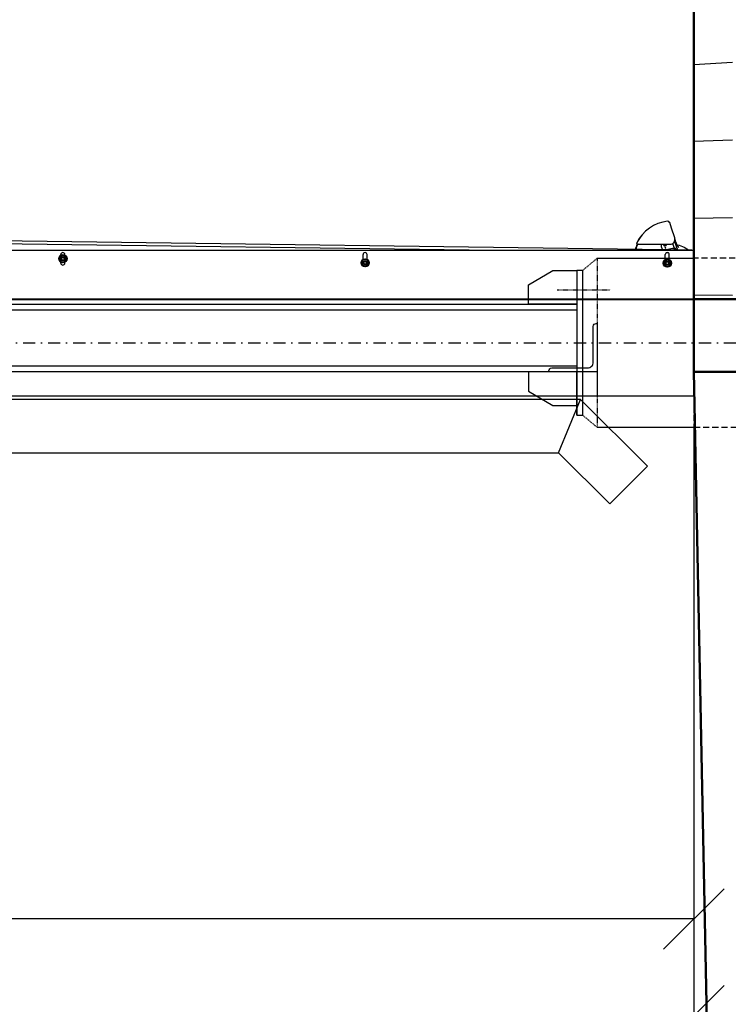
# Model space of a CAD drawing. Header units: centimetres. Extents: x 47725 to 65780, y 1899 to 12037.
# Tile 141 of 156: x 53883 to 54029, y 4384 to 4588. Entities that reach past the tile are written whole.
import ezdxf

# ---------------------------------------------------------------- set-up
doc = ezdxf.new("R2010")
doc.units = ezdxf.units.CM
doc.header["$LTSCALE"] = 0.02
for name, pattern in [('CENTER2', [1.125, 0.75, -0.125, 0.125, -0.125]), ('DASHDOT2', [12.7, 6.35, -3.175, 0, -3.175]), ('DASHED2', [9.525, 6.35, -3.175]), ('DIVIDE', [31.75, 12.7, -6.35, 0, -6.35, 0, -6.35])]:
    doc.linetypes.add(name, pattern=pattern)
for name, color, linetype in [('3 - linia 1', 1, 'Continuous'), ('33 - linia 2', 3, 'Continuous'), ('44 - osie 2', 6, 'CENTER2'), ('6 - linia podstawowa', 3, 'Continuous'), ('A-ELEWACJE', 3, 'Continuous'), ('A-Grid', 191, 'DASHDOT2'), ('A-PRZERÓJ', 7, 'Continuous'), ('CKDRZWI_', 7, 'Continuous'), ('CKFUND', 7, 'DIVIDE'), ('CKPODLOGA_STR', 7, 'Continuous'), ('CKSCIANY_KRESK', 254, 'Continuous'), ('CKWYMIAR', 3, 'Continuous')]:
    doc.layers.add(name, color=color, linetype=linetype)
doc.layers.add('CKSCIANY_PRZEKR', color=6, linetype='Continuous', lineweight=50)
doc.styles.get("Standard").update_dxf_attribs({"font": 'ic-simplex.shx', "width": 0.8})
doc.dimstyles.new('Kopia2 CADKON cm', dxfattribs={"dimscale": 5, "dimtxt": 3, "dimasz": 2.5, "dimexe": 1.8, "dimexo": 5, "dimgap": 0.6, "dimtad": 1, "dimrnd": 0.5, "dimtxsty": 'Standard', "dimblk1": 'OBLIQUE', "dimblk2": 'OBLIQUE', "dimsah": 1, "dimcen": 2.5, "dimadec": 1, "dimazin": 2, "dimtfac": 1, "dimtix": 1, "dimtmove": 2, "dimatfit": 3, "dimldrblk": 'OPEN30', "dimfxl": 2, "dimfxlon": 1, "dimtfill": 1, "dimtolj": 1, "dimarcsym": 0})

# ---------------------------------------------------------------- blocks, each defined once
blk = doc.blocks.new('A$7E8814B2933187')
at = {"color": 7, "linetype": 'Continuous'}
for p, q in [((199.7, -690), (199.7, -4190)), ((200, -4190), (200, -690)), ((301.5, -4185.7), (345.5, -993.1)), ((301, -4187), (301, -2301.4)), ((301, -3775.9), (321.3, -2301.4)), ((275, -2880), (276.8, -2880)), ((275, -2888.4), (276.6, -2888.4)), ((278.5, -2881.1), (276.6, -2884.4)), ((276.6, -2884.4), (278.5, -2887.6)), ((280.4, -2877.9), (278.5, -2881.1)), ((278.5, -2887.6), (280.4, -2890.9)), ((284.1, -2877.9), (280.4, -2877.9)), ((280.4, -2890.9), (284.1, -2890.9)), ((287.9, -2877.9), (284.1, -2877.9)), ((284.1, -2890.9), (287.9, -2890.9)), ((289.8, -2881.1), (287.9, -2877.9)), ((287.9, -2890.9), (289.8, -2887.6)), ((291.6, -2884.4), (289.8, -2881.1)), ((289.8, -2887.6), (291.6, -2884.4)), ((291.4, -2880), (292.6, -2880)), ((291.6, -2888.4), (292.6, -2888.4)), ((271.8, -3503.3), (269.9, -3506.6)), ((275.5, -3503.3), (271.8, -3503.3)), ((279.3, -3503.3), (275.5, -3503.3)), ((281.1, -3506.6), (279.3, -3503.3)), ((282.8, -3505.4), (292.6, -3505.4)), ((269.9, -3506.6), (268, -3509.8)), ((268, -3509.8), (269.9, -3513.1)), ((269.9, -3513.1), (271.8, -3516.3)), ((271.8, -3516.3), (275.5, -3516.3)), ((275.5, -3516.3), (279.3, -3516.3)), ((279.3, -3516.3), (281.1, -3513.1)), ((283, -3509.8), (281.1, -3506.6)), ((281.1, -3513.1), (283, -3509.8)), ((283, -3513.8), (292.6, -3513.8)), ((314.1, -4075), (314.1, -4072.8)), ((314.1, -4075), (314.1, -4076)), ((314.1, -4076), (314.1, -4140.9)), ((269.4, -4131.8), (267.5, -4135)), ((267.5, -4135), (269.4, -4138.2)), ((271.2, -4128.5), (269.4, -4131.8)), ((269.4, -4138.2), (271.2, -4141.5)), ((275, -4128.5), (271.2, -4128.5)), ((278.8, -4128.5), (275, -4128.5)), ((280.6, -4131.8), (278.8, -4128.5)), ((278.8, -4141.5), (280.6, -4138.2)), ((282.5, -4135), (280.6, -4131.8)), ((280.6, -4138.2), (282.5, -4135)), ((282.4, -4130.8), (292.6, -4130.8)), ((296, -4137.4), (296.1, -4132.7)), ((303, -4136.1), (302.2, -4133.8)), ((304, -4124.2), (302.3, -4124.8)), ((309.1, -4122.5), (304, -4124.2)), ((308.4, -4130.5), (311.4, -4129.5)), ((311.6, -4131.9), (311.8, -4128.4)), ((314.1, -4122), (312.4, -4122)), ((314.1, -4133.5), (313, -4133.5)), ((313.3, -4128.8), (313.1, -4131.8)), ((314.1, -4131.6), (313.3, -4132)), ((313.3, -4132), (314.1, -4132)), ((313.3, -4132), (314.1, -4132)), ((313.5, -4127), (314.1, -4127.1)), ((314.1, -4128.6), (313.6, -4128.6)), ((271.2, -4141.5), (275, -4141.5)), ((275, -4141.5), (278.8, -4141.5)), ((282.4, -4139.2), (292.6, -4139.2)), ((301.9, -4156.5), (319.1, -4150.9)), ((302, -4151.2), (305.2, -4150.1)), ((302, -4151.7), (303.1, -4151.7)), ((304.1, -4152.7), (304.1, -4155.8)), ((305, -4149.2), (305, -4149.2)), ((305.2, -4150.1), (315.9, -4146.6)), ((311.9, -4155.3), (319.1, -4153)), ((319.1, -4150.9), (320.9, -4150.3)), ((319.1, -4153), (327.2, -4150.4)), ((327.2, -4150.4), (347.1, -4143.9)), ((347.1, -4143.9), (358.9, -4140.1)), ((358.9, -4140.1), (359.2, -4140)), ((301.6, -4179), (307.1, -4170.2)), ((200, -4190), (199.7, -4190)), ((203, -4190), (200, -4190)), ((298, -4190), (203, -4190)), ((301.5, -4185.7), (301, -4185.7))]:
    blk.add_line(p, q, dxfattribs=at)
for centre, radius in [((284.1, -2884.4), 8.5), ((284.1, -2884.4), 7.9), ((284.1, -2884.4), 4.15), ((284.1, -2884.4), 4), ((284.1, -2884.4), 3), ((275.5, -3509.8), 8.5), ((275.5, -3509.8), 7.9), ((275.5, -3509.8), 4.15), ((275.5, -3509.8), 4), ((275.5, -3509.8), 3), ((275, -4135), 8.5), ((275, -4135), 7.9), ((275, -4135), 4.15), ((275, -4135), 4), ((275, -4135), 3)]:
    blk.add_circle(centre, radius, dxfattribs=at)
for centre, radius, start, end in [((275, -2884.2), 4.2, 90, 270), ((284.1, -2884.4), 6.5, 150, 210), ((284.1, -2884.4), 6.5, 90, 150), ((284.1, -2884.4), 6.5, 210, 270), ((284.1, -2884.4), 3.24, 255, 195), ((284.1, -2884.4), 6.5, 30, 90), ((284.1, -2884.4), 6.5, 270, 330), ((284.1, -2884.4), 6.5, 330, 30), ((292.6, -2884.2), 4.2, 270, 90), ((275.5, -3509.8), 6.5, 90, 150), ((275.5, -3509.8), 6.5, 30, 90), ((292.6, -3509.6), 4.2, 270, 90), ((275.5, -3509.8), 6.5, 150, 210), ((275.5, -3509.8), 6.5, 210, 270), ((275.5, -3509.8), 3.24, 255, 195), ((275.5, -3509.8), 6.5, 270, 330), ((275.5, -3509.8), 6.5, 330, 30), ((280.1, -4145.7), 80.5, 65.0163, 73.3575), ((280.1, -4146), 79.7, 64.7988, 73.0224), ((315.9, -4073.6), 2, 63.5928, 154.3045), ((280.1, -4145.7), 82.5, 51.002, 64.4758), ((280.1, -4145.7), 82.5, 7.0198, 63.5928), ((275, -4135), 6.5, 150, 210), ((275, -4135), 6.5, 90, 150), ((275, -4135), 6.5, 210, 270), ((275, -4135), 3.24, 255, 195), ((275, -4135), 6.5, 30, 90), ((275, -4135), 6.5, 270, 330), ((275, -4135), 6.5, 330, 30), ((292.6, -4135), 4.2, 270, 90), ((265.2, -4148.6), 39.8, 359.1696, 18.2542), ((312.2, -4132), 10, 89.3681, 108.2542), ((313.8, -4139.3), 11, 100.4039, 108.2542), ((313.1, -4132), 1.5, 175.3681, 269.3681), ((313.3, -4128.5), 1.5, 85.3681, 175.3681), ((314.6, -4139), 10, 89.3681, 101.2017), ((313.3, -4131.8), 0.25, 175.3681, 269.3681), ((313.6, -4128.8), 0.25, 85.3681, 175.3681), ((358, -4136.1), 4, 288, 7.0198), ((301.6, -4148.3), 2.91, 277.0842, 336.9537), ((303.1, -4152.7), 1, 0, 90), ((301.6, -4148.3), 5.11, 299.1197, 344.0535), ((303.9, -4149.5), 1, 288.2542, 6.2542), ((277.5, -4151.6), 35, 327.7244, 351.9874), ((314.1, -4156.7), 2, 108, 171.9874), ((324.1, -4140.9), 10, 180, 288), ((298, -4187), 3, 270, 0)]:
    blk.add_arc(centre, radius, start, end, dxfattribs=at)
for centre, major_axis, ratio, start_param, end_param in [((308.9, -4134.6), (-1.57, 4.75), 0.806452, 0, 0.586324), ((309.7, -4134.3), (-3.83, -1.26), 0.992, 4.712389, 5.298713), ((320.1, -4148.5), (0.62, -1.9), 0.859791, 0, 0.076123)]:
    blk.add_ellipse(centre, major_axis=major_axis, ratio=ratio, start_param=start_param, end_param=end_param, dxfattribs=at)
blk.add_open_spline([(305, -4149.2), (304, -4149.6), (303, -4149.9), (302, -4150.2)], degree=3, dxfattribs=at)
for points, knots in [([(305.2, -4150.1), (305.2, -4150.1), (305.2, -4150.1), (305.2, -4150), (305.2, -4149.9), (305.2, -4149.8), (305.1, -4149.7), (305.1, -4149.5), (305, -4149.3), (305, -4149.2)], [0, 0, 0, 0, 0.25, 0.25, 0.5, 0.5, 0.75, 0.75, 1, 1, 1, 1]), ([(311.9, -4155.3), (311.5, -4155.5), (311, -4155.7), (310.5, -4156.1), (310.3, -4156.2), (309.9, -4156.5), (309.7, -4156.7), (309.2, -4157.1), (308.9, -4157.5), (308.3, -4158.1), (308, -4158.5), (307.6, -4158.8)], [0, 0, 0, 0, 0.25, 0.25, 0.375, 0.375, 0.5, 0.5, 0.75, 0.75, 1, 1, 1, 1])]:
    blk.add_open_spline(points, degree=3, knots=knots, dxfattribs=at)
blk = doc.blocks.new('_OBLIQUE')
at = {"color": 0, "linetype": 'ByBlock'}
blk.add_line((-0.5, -0.5), (0.5, 0.5), dxfattribs=at)
blk = doc.blocks.new('*D1551')
at = {"layer": 'CKWYMIAR', "color": 0, "lineweight": -2}
for p, q in [((53672.23, 4411.32), (53672.23, 4392.32)), ((54022.23, 4411.32), (54022.23, 4392.32)), ((54022.23, 4401.32), (53672.23, 4401.32))]:
    blk.add_line(p, q, dxfattribs=at)
at = {"layer": 'CKWYMIAR', "color": 0, "lineweight": -2, "xscale": 12.5, "yscale": 12.5, "zscale": 12.5, "rotation": 180}
blk.add_blockref('_OBLIQUE', (53672.23, 4401.32), dxfattribs=at)
at = {"layer": 'CKWYMIAR', "color": 0, "lineweight": -2, "xscale": 12.5, "yscale": 12.5, "zscale": 12.5}
blk.add_blockref('_OBLIQUE', (54022.23, 4401.32), dxfattribs=at)
at = {"layer": 'CKWYMIAR', "color": 0, "lineweight": -3, "insert": (53847.23, 4391.32), "char_height": 10, "attachment_point": 5, "rotation": 180, "bg_fill": 3, "box_fill_scale": 1.1, "bg_fill_color": 256, "bg_fill_true_color": 13158600, "bg_fill_transparency": 0}
blk.add_mtext('\\A1;350', dxfattribs=at)
blk = doc.blocks.new('_Open30')
at = {"color": 0, "linetype": 'ByBlock', "lineweight": -2}
for p, q in [((-1, 0.268), (0, 0)), ((0, 0), (-1, -0.268)), ((0, 0), (-1, 0))]:
    blk.add_line(p, q, dxfattribs=at)
blk = doc.blocks.new('*D1554')
at = {"layer": 'CKWYMIAR', "color": 0, "lineweight": -2}
for p, q in [((53414.59, 4391.32), (53414.59, 4372.32)), ((54022.23, 4391.32), (54022.23, 4372.32)), ((53414.59, 4381.32), (54022.23, 4381.32))]:
    blk.add_line(p, q, dxfattribs=at)
at = {"layer": 'CKWYMIAR', "color": 0, "lineweight": -2, "xscale": 12.5, "yscale": 12.5, "zscale": 12.5, "rotation": 180}
blk.add_blockref('_OBLIQUE', (53414.59, 4381.32), dxfattribs=at)
at = {"layer": 'CKWYMIAR', "color": 0, "lineweight": -2, "xscale": 12.5, "yscale": 12.5, "zscale": 12.5}
blk.add_blockref('_OBLIQUE', (54022.23, 4381.32), dxfattribs=at)
at = {"layer": 'CKWYMIAR', "color": 0, "lineweight": -3, "insert": (53718.41, 4372.32), "char_height": 10, "attachment_point": 5, "rotation": 180, "bg_fill": 3, "box_fill_scale": 1.1, "bg_fill_color": 256, "bg_fill_true_color": 13158600, "bg_fill_transparency": 0}
blk.add_mtext('\\A1;607,5', dxfattribs=at)
blk = doc.blocks.new('A$7E8B4D2534295')
at = {"layer": '3 - linia 1'}
for points in [[(-6425, -6014.2), (-7599.6, -6014.2)], [(6075, -6014.2), (-6075, -6014.2)]]:
    blk.add_lwpolyline(points, dxfattribs=at)
at = {"layer": '33 - linia 2'}
blk.add_lwpolyline([(-6170, -1934.8), (-6170, -5772.2), (-6310, -5772.2), (-6310, -1934.8)], close=True, dxfattribs=at)
for points in [[(-6298, -1934.8), (-6298, -5772.2)], [(-6182, -1934.8), (-6182, -5772.2)], [(-6400, -5772.2), (-6310, -5772.2), (-6310, -5672.2), (-6350, -5672.2), (-6380, -5722.2), (-6380, -5722.2), (-6380, -5772.2)], [(-6100, -5772.2), (-6170, -5772.2), (-6170, -5672.2), (-6130, -5672.2), (-6100, -5722.2), (-6100, -5722.2), (-6100, -5772.2)]]:
    blk.add_lwpolyline(points, dxfattribs=at)
blk.add_lwpolyline([(-6310, -5814.2), (-6310, -5714.2), (-6308, -5714.2, -0.414214), (-6302, -5720.2), (-6302, -5794.2, 0.414214), (-6290, -5806.2), (-6216, -5806.2, -0.414214), (-6210, -5812.2), (-6210, -5814.2)], format="xyb", close=True, dxfattribs=at)
at = {"layer": '44 - osie 2'}
for points in [[(-6360, -5731.5), (-6360, -5841.5)], [(-6140, -5731.5), (-6140, -5841.5)]]:
    blk.add_lwpolyline(points, dxfattribs=at)
at = {"layer": '6 - linia podstawowa'}
blk.add_lwpolyline([(-6400, -5784.2), (-6100, -5784.2), (-6100, -5772.2), (-6400, -5772.2)], close=True, dxfattribs=at)
at = {"layer": 'CKFUND', "ltscale": 0.5}
blk.add_lwpolyline([(-6425, -5814.2), (-6400, -5784.2), (-6100, -5784.2), (-6075, -5814.2)], close=True, dxfattribs=at)

msp = doc.modelspace()

# ---------------------------------------------------------------- hatches: boundary and pattern name
at = {"layer": 'CKSCIANY_KRESK', "ltscale": 0.1, "transparency": 33554661}
h = msp.add_hatch(dxfattribs=at)
h.set_pattern_fill('ANSI31', color=256, scale=5, angle=224.48435, style=0)
h.set_pattern_definition([(179.4843519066, (573472283.5, 738649046.527), (0.14286921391, 15.87435710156), [])])
h.paths.add_polyline_path([(54022.23, 5761.628), (54027.429, 5761.581), (54030.23, 5761.604), (54030.23, 4529.568), (54022.23, 4529.64), (54022.23, 5683.581)])

# ---------------------------------------------------------------- linework, layer by layer
for p, q in [((53998.786, 4508.854), (54012.605, 4495.035)), ((53596.654, 4497.854), (53994.23, 4497.854)), ((53994.23, 4497.854), (54004.827, 4487.256))]:
    msp.add_line(p, q)
msp.add_lwpolyline([(53994.23, 4497.854), (53998.786, 4508.854), (53595.085, 4508.854)])
at = {"layer": 'A-Grid', "ltscale": 20}
msp.add_line((53365.419, 4520.604), (54135.635, 4520.604), dxfattribs=at)
at = {"layer": 'A-PRZERÓJ', "color": 7, "linetype": 'DASHED2', "ltscale": 10}
msp.add_lwpolyline([(54082.23, 4538.104), (54022.23, 4538.104), (54022.23, 4503.104), (54082.229, 4503.104)], dxfattribs=at)
at = {"layer": 'A-PRZERÓJ'}
msp.add_lwpolyline([(53672.23, 4509.604), (54022.23, 4509.604)], dxfattribs=at)
at = {"layer": 'CKSCIANY_PRZEKR'}
msp.add_line((54022.23, 4529.604), (54022.23, 5761.604), dxfattribs=at)

# ---------------------------------------------------------------- block references
at = {"layer": 'CKDRZWI_', "xscale": 0.1, "yscale": 0.1, "zscale": 0.1, "rotation": 90}
msp.add_blockref('A$7E8814B2933187', (53603.23, 4509.604), dxfattribs=at)

# ---------------------------------------------------------------- next in the draw order: dimensions: what is measured, and where the dimension line sits
at = {"layer": 'CKWYMIAR', "lineweight": -3}
dim = msp.add_linear_dim(base=(53672.23, 4401.318), p1=(54022.23, 4503.104), p2=(53672.23, 4509.604), dimstyle='Kopia2 CADKON cm', override={"dimtxt": 2, "dimtoh": 1}, dxfattribs=at)
dim.commit()
dim.dimension.update_dxf_attribs({"geometry": '*D1551', "text_midpoint": (53847.23, 4391.318), "dimtype": 160, "text_rotation": 180})

# ---------------------------------------------------------------- next in the draw order: dimensions: what is measured, and where the dimension line sits
dim = msp.add_linear_dim(base=(54022.23, 4381.318), p1=(53414.593, 5145.604), p2=(54022.23, 5214.574), dimstyle='Kopia2 CADKON cm', override={"dimtxt": 2, "dimtoh": 1}, dxfattribs=at)
dim.commit()
dim.dimension.update_dxf_attribs({"geometry": '*D1554', "text_midpoint": (53718.411, 4372.318), "dimtype": 160, "text_rotation": 180})

# ---------------------------------------------------------------- next in the draw order: linework, layer by layer
msp.add_line((54004.827, 4487.256), (54012.605, 4495.035))
at = {"layer": 'A-ELEWACJE', "color": 1, "lineweight": 50}
msp.add_lwpolyline([(54022.23, 4514.604), (54025.052, 4373.46)], dxfattribs=at)
at = {"layer": 'CKPODLOGA_STR', "color": 7, "ltscale": 10}
for points in [[(54002.23, 4538.104), (54022.23, 4538.104)], [(54002.23, 4514.604), (54002.23, 4509.604)], [(54002.23, 4503.104), (54022.46, 4503.104)]]:
    msp.add_lwpolyline(points, dxfattribs=at)
at = {"layer": 'CKSCIANY_PRZEKR'}
msp.add_lwpolyline([(54082.23, 4514.604), (54022.23, 4514.604), (54022.23, 4529.604), (54082.23, 4529.604), (54082.23, 4514.604)], dxfattribs=at)

# ---------------------------------------------------------------- next in the draw order: block references
at = {"layer": 'A-PRZERÓJ', "xscale": 0.1, "yscale": 0.1, "zscale": 0.1, "rotation": 90}
msp.add_blockref('A$7E8B4D2534295', (53420.805, 5145.604), dxfattribs=at)

doc.saveas('drawing.dxf')
